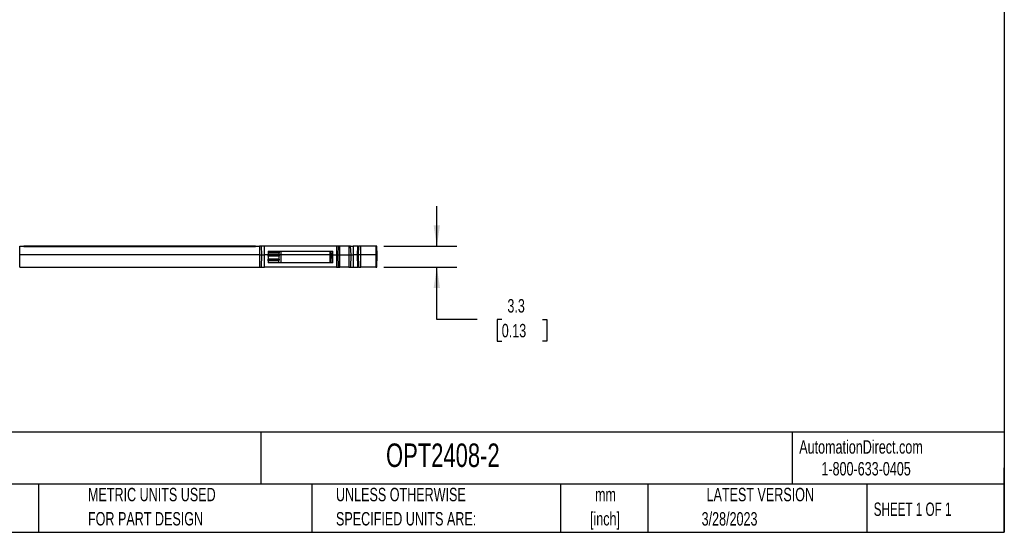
# Model space of a CAD drawing. Header units: millimetres. Extents: x 6 to 273, y 6 to 210.
# Tile 2 of 4: x 118 to 273, y 6 to 87. Entities that reach past the tile are written whole.
import ezdxf

# ---------------------------------------------------------------- set-up
doc = ezdxf.new("R2010")
doc.units = ezdxf.units.MM
doc.layers.add('DIMENSIONS', color=140, linetype='Continuous', lineweight=25)
doc.layers.add('TEXT', color=140, linetype='Continuous', lineweight=25)
doc.styles.add('SLDTEXTSTYLE0', font='TXT', dxfattribs={"width": 0.7})
doc.styles.add('SLDTEXTSTYLE1', font='TXT', dxfattribs={"width": 0.65})
doc.dimstyles.new('SLDDIMSTYLE0', dxfattribs={"dimtxt": 2.158008, "dimasz": 3.302, "dimexe": 0, "dimexo": 0.0625, "dimgap": 0.539502, "dimtad": 0, "dimtih": 1, "dimtoh": 1, "dimrnd": 1e-09, "dimzin": 12, "dimdsep": 46, "dimtxsty": 'SLDTEXTSTYLE0', "dimsah": 1, "dimcen": 0.09, "dimadec": 0, "dimazin": 3, "dimtfac": 1, "dimtmove": 0, "dimatfit": 0, "dimfxl": 0, "dimfrac": 2, "dimtolj": 1, "dimtzin": 12, "dimarcsym": 0})

# ---------------------------------------------------------------- blocks, each defined once
blk = doc.blocks.new('SW_NOTE_0')
at = {"layer": 'TEXT', "color": 0, "char_height": 2.117, "attachment_point": 2, "style": 'SLDTEXTSTYLE0'}
for s, insert in [('mm', (2.84, 2.73)), ('[inch]', (2.76, -1.09))]:
    blk.add_mtext(s, dxfattribs=dict(at, insert=insert))
blk = doc.blocks.new('SW_NOTE_0_1')
at = {"layer": 'TEXT', "color": 0, "char_height": 2.1167, "attachment_point": 1, "style": 'SLDTEXTSTYLE0'}
for s, insert in [('UNLESS OTHERWISE', (0, 2.73)), ('SPECIFIED UNITS ARE:', (0, -1.09))]:
    blk.add_mtext(s, dxfattribs=dict(at, insert=insert))
blk = doc.blocks.new('SW_NOTE_0_5')
at = {"layer": 'TEXT', "color": 0, "char_height": 2.1167, "attachment_point": 1, "style": 'SLDTEXTSTYLE0'}
for s, insert in [('METRIC UNITS USED', (0, 2.73)), ('FOR PART DESIGN', (0, -1.09))]:
    blk.add_mtext(s, dxfattribs=dict(at, insert=insert))
blk = doc.blocks.new('_D')
at = {"layer": 'DIMENSIONS'}
for p, q in [((183.52, 51.48), (183.52, 57.83)), ((175.15, 51.48), (186.69, 51.48)), ((175.15, 48.18), (186.69, 48.18)), ((183.52, 39.93), (183.52, 48.18)), ((189.87, 39.93), (183.52, 39.93)), ((193.76, 39.93), (193.03, 39.93)), ((193.03, 39.93), (193.03, 36.5)), ((200.17, 39.93), (200.89, 39.93)), ((200.89, 39.93), (200.89, 36.5)), ((193.03, 36.5), (193.76, 36.5)), ((200.89, 36.5), (200.17, 36.5))]:
    blk.add_line(p, q, dxfattribs=at)
for points in [[(183.52, 51.48), (184.02, 54.79), (183.01, 54.79)], [(183.52, 48.18), (183.01, 44.88), (184.02, 44.88)]]:
    blk.add_solid(points, dxfattribs=at)
at = {"layer": 'DIMENSIONS', "char_height": 2.117, "attachment_point": 1, "style": 'SLDTEXTSTYLE0'}
for s, insert in [('3.3', (194.65, 43.14)), ('0.13', (193.76, 39.23))]:
    blk.add_mtext(s, dxfattribs=dict(at, insert=insert))

msp = doc.modelspace()

# ---------------------------------------------------------------- linework, layer by layer
for p, q in [((117.704, 50.128), (117.704, 51.483)), ((117.704, 51.483), (118.378, 51.483)), ((118.378, 51.483), (118.378, 51.433)), ((154.891, 51.483), (118.378, 51.483)), ((118.378, 51.433), (154.891, 51.433)), ((154.891, 51.433), (154.891, 51.483)), ((154.891, 51.483), (155.564, 51.483)), ((155.564, 51.483), (155.564, 50.128)), ((155.891, 50.128), (155.831, 51.483)), ((156.314, 50.128), (156.314, 51.483)), ((167.704, 51.483), (156.314, 51.483)), ((167.704, 51.483), (167.704, 50.128)), ((167.937, 51.483), (167.878, 50.128)), ((168.204, 50.128), (168.204, 51.483)), ((169.65, 51.483), (168.204, 51.483)), ((169.65, 51.483), (169.65, 50.128)), ((169.976, 50.128), (169.917, 51.483)), ((169.917, 51.483), (170.331, 51.483)), ((170.331, 51.483), (170.336, 50.128)), ((171.07, 51.483), (170.331, 51.483)), ((171.07, 51.483), (171.011, 50.128)), ((171.014, 50.128), (171.073, 51.483)), ((171.073, 51.483), (171.07, 51.483)), ((171.073, 51.483), (171.144, 51.483)), ((171.144, 51.483), (171.085, 50.128)), ((171.533, 51.483), (171.144, 51.483)), ((171.54, 50.128), (171.533, 51.483)), ((173.879, 51.483), (171.533, 51.483)), ((173.879, 51.483), (173.887, 50.128)), ((174.052, 51.483), (173.879, 51.483)), ((174.111, 50.128), (174.052, 51.483)), ((117.704, 48.183), (117.704, 50.128)), ((155.564, 50.128), (117.704, 50.128)), ((155.564, 50.128), (155.564, 48.183)), ((155.84, 48.183), (155.891, 50.128)), ((156.314, 48.183), (156.314, 50.128)), ((156.884, 50.128), (156.314, 50.128)), ((156.884, 50.128), (156.885, 50.15)), ((158.634, 50.128), (156.884, 50.128)), ((156.89, 49.902), (156.884, 50.128)), ((156.895, 50.373), (156.885, 50.15)), ((156.885, 50.15), (158.633, 50.15)), ((158.628, 49.902), (156.89, 49.902)), ((156.901, 50.525), (156.895, 50.373)), ((158.623, 50.373), (156.895, 50.373)), ((156.908, 50.683), (156.901, 50.525)), ((156.901, 50.525), (158.617, 50.525)), ((156.908, 50.683), (158.61, 50.683)), ((158.617, 50.525), (158.61, 50.683)), ((158.61, 50.683), (158.884, 50.683)), ((158.617, 50.525), (158.623, 50.373)), ((158.633, 50.15), (158.623, 50.373)), ((158.634, 50.128), (158.628, 49.902)), ((158.633, 50.15), (158.634, 50.128)), ((158.884, 50.128), (158.634, 50.128)), ((158.884, 50.683), (158.884, 50.128)), ((158.884, 50.683), (166.634, 50.683)), ((158.884, 50.128), (158.884, 48.883)), ((166.634, 50.128), (158.884, 50.128)), ((166.634, 50.683), (166.634, 50.128)), ((166.634, 50.683), (166.86, 50.683)), ((166.634, 50.128), (166.634, 48.883)), ((166.634, 50.128), (166.884, 50.128)), ((166.851, 48.883), (166.884, 50.128)), ((166.884, 50.128), (166.86, 50.683)), ((166.86, 50.683), (167.084, 50.683)), ((167.084, 50.128), (166.884, 50.128)), ((167.084, 50.128), (167.084, 50.683)), ((167.084, 48.883), (167.084, 50.128)), ((167.084, 50.128), (167.704, 50.128)), ((167.704, 50.128), (167.704, 48.183)), ((167.878, 50.128), (167.928, 48.183)), ((168.204, 48.183), (168.204, 50.128)), ((168.204, 50.128), (169.65, 50.128)), ((169.65, 50.128), (169.65, 48.183)), ((169.925, 48.183), (169.976, 50.128)), ((169.976, 50.128), (170.336, 50.128)), ((170.336, 50.128), (170.331, 48.183)), ((171.011, 50.128), (170.336, 50.128)), ((171.011, 50.128), (171.062, 48.183)), ((171.014, 50.128), (171.011, 50.128)), ((171.065, 48.183), (171.014, 50.128)), ((171.014, 50.128), (171.085, 50.128)), ((171.54, 50.128), (171.085, 50.128)), ((171.085, 50.128), (171.136, 48.183)), ((171.534, 48.183), (171.54, 50.128)), ((173.887, 50.128), (171.54, 50.128)), ((173.887, 50.128), (173.88, 48.183)), ((173.887, 50.128), (174.111, 50.128)), ((174.06, 48.183), (174.111, 50.128)), ((117.704, 48.183), (155.564, 48.183)), ((167.704, 48.183), (156.314, 48.183)), ((156.901, 49.492), (158.617, 49.492)), ((156.901, 49.492), (156.903, 49.421)), ((156.903, 49.421), (158.616, 49.421)), ((156.909, 49.159), (156.903, 49.421)), ((158.609, 49.159), (156.909, 49.159)), ((156.909, 49.159), (156.917, 48.883)), ((158.627, 48.883), (156.917, 48.883)), ((158.602, 48.897), (158.609, 49.159)), ((158.616, 49.421), (158.609, 49.159)), ((158.616, 49.421), (158.617, 49.492)), ((158.884, 48.883), (158.627, 48.883)), ((166.634, 48.883), (158.884, 48.883)), ((166.851, 48.883), (166.634, 48.883)), ((167.084, 48.883), (166.851, 48.883)), ((169.65, 48.183), (168.204, 48.183)), ((171.062, 48.183), (171.065, 48.183)), ((171.136, 48.183), (171.065, 48.183)), ((171.136, 48.183), (171.534, 48.183)), ((173.88, 48.183), (171.534, 48.183)), ((173.88, 48.183), (174.06, 48.183))]:
    msp.add_line(p, q)
for points, knots in [([(155.831, 51.483), (155.831, 51.483), (155.818, 51.483), (155.758, 51.483), (155.669, 51.483), (155.599, 51.483), (155.564, 51.483)], [-0.0000003, -0.0000003, -0.0000003, -0.0000003, 0.2486901, 0.5000585, 0.7519124, 1.0000006, 1.0000006, 1.0000006, 1.0000006]), ([(156.314, 51.483), (156.252, 51.483), (156.125, 51.483), (155.964, 51.483), (155.856, 51.483), (155.831, 51.483), (155.831, 51.483)], [-0.0000002, -0.0000002, -0.0000002, -0.0000002, 0.247175, 0.4998155, 0.7528066, 0.9999999, 0.9999999, 0.9999999, 0.9999999]), ([(167.937, 51.483), (167.937, 51.483), (167.915, 51.483), (167.826, 51.483), (167.745, 51.483), (167.704, 51.483)], [0.00000086, 0.00000086, 0.00000086, 0.00000086, 0.33208873, 0.66688684, 1.00000014, 1.00000014, 1.00000014, 1.00000014]), ([(168.204, 51.483), (168.169, 51.483), (168.099, 51.483), (168.01, 51.483), (167.95, 51.483), (167.937, 51.483), (167.937, 51.483)], [-0.0000003, -0.0000003, -0.0000003, -0.0000003, 0.2486902, 0.5000586, 0.7519125, 1.0000007, 1.0000007, 1.0000007, 1.0000007]), ([(169.917, 51.483), (169.917, 51.483), (169.903, 51.483), (169.844, 51.483), (169.755, 51.483), (169.684, 51.483), (169.65, 51.483)], [-0.0000003, -0.0000003, -0.0000003, -0.0000003, 0.2486902, 0.5000586, 0.7519125, 1.0000007, 1.0000007, 1.0000007, 1.0000007]), ([(174.05, 51.483), (174.05, 51.483), (174.054, 51.483), (174.052, 51.483), (174.05, 51.483)], [0, 0, 0, 0, 0.0647891, 1, 1, 1, 1]), ([(155.564, 50.128), (155.606, 50.128), (155.692, 50.128), (155.801, 50.128), (155.874, 50.128), (155.891, 50.128), (155.891, 50.128)], [-0.0000003, -0.0000003, -0.0000003, -0.0000003, 0.2480879, 0.4999418, 0.7513102, 1.0000006, 1.0000006, 1.0000006, 1.0000006]), ([(155.891, 50.128), (155.891, 50.128), (155.912, 50.128), (156.007, 50.128), (156.148, 50.128), (156.259, 50.128), (156.314, 50.128)], [-0.0000003, -0.0000003, -0.0000003, -0.0000003, 0.2471931, 0.5001841, 0.7528247, 0.9999999, 0.9999999, 0.9999999, 0.9999999]), ([(156.89, 49.902), (156.891, 49.879), (156.892, 49.833), (156.893, 49.769), (156.895, 49.712), (156.896, 49.66), (156.897, 49.616), (156.898, 49.578), (156.899, 49.548), (156.9, 49.523), (156.9, 49.505), (156.901, 49.496), (156.901, 49.492)], [0, 0, 0, 0, 0.1196735, 0.2349762, 0.3459077, 0.4524674, 0.5546548, 0.6524698, 0.7459119, 0.834981, 0.919677, 1, 1, 1, 1]), ([(158.617, 49.492), (158.618, 49.498), (158.618, 49.511), (158.619, 49.544), (158.62, 49.588), (158.622, 49.647), (158.623, 49.719), (158.626, 49.805), (158.627, 49.869), (158.628, 49.902)], [0, 0, 0, 0, 0.11611305, 0.24114486, 0.37509349, 0.51795646, 0.66973085, 0.83041328, 1, 1, 1, 1]), ([(167.704, 50.128), (167.734, 50.128), (167.795, 50.128), (167.861, 50.128), (167.878, 50.128), (167.878, 50.128)], [0.00000109, 0.00000109, 0.00000109, 0.00000109, 0.33311416, 0.66791227, 1.0000002, 1.0000002, 1.0000002, 1.0000002]), ([(167.878, 50.128), (167.878, 50.128), (167.894, 50.128), (167.967, 50.128), (168.076, 50.128), (168.162, 50.128), (168.204, 50.128)], [-0.0000003, -0.0000003, -0.0000003, -0.0000003, 0.2480879, 0.4999418, 0.7513102, 1.0000006, 1.0000006, 1.0000006, 1.0000006]), ([(169.65, 50.128), (169.692, 50.128), (169.778, 50.128), (169.887, 50.128), (169.959, 50.128), (169.976, 50.128), (169.976, 50.128)], [-0.0000002, -0.0000002, -0.0000002, -0.0000002, 0.2480879, 0.4999418, 0.7513102, 1.0000006, 1.0000006, 1.0000006, 1.0000006]), ([(155.564, 48.183), (155.6, 48.183), (155.672, 48.183), (155.764, 48.183), (155.825, 48.183), (155.84, 48.183), (155.84, 48.183)], [-0.0000003, -0.0000003, -0.0000003, -0.0000003, 0.2480879, 0.4999418, 0.7513102, 1.0000007, 1.0000007, 1.0000007, 1.0000007]), ([(155.84, 48.183), (155.84, 48.183), (155.864, 48.183), (155.97, 48.183), (156.128, 48.183), (156.253, 48.183), (156.314, 48.183)], [-0.0000002, -0.0000002, -0.0000002, -0.0000002, 0.2471931, 0.5001841, 0.7528247, 0.9999999, 0.9999999, 0.9999999, 0.9999999]), ([(167.704, 48.183), (167.743, 48.183), (167.821, 48.183), (167.908, 48.183), (167.928, 48.183), (167.928, 48.183)], [0.00000077, 0.00000077, 0.00000077, 0.00000077, 0.33311416, 0.66791227, 1.00000017, 1.00000017, 1.00000017, 1.00000017]), ([(167.928, 48.183), (167.928, 48.183), (167.943, 48.183), (168.004, 48.183), (168.096, 48.183), (168.168, 48.183), (168.204, 48.183)], [-0.0000002, -0.0000002, -0.0000002, -0.0000002, 0.2480879, 0.4999418, 0.7513102, 1.0000007, 1.0000007, 1.0000007, 1.0000007]), ([(169.65, 48.183), (169.685, 48.183), (169.758, 48.183), (169.85, 48.183), (169.911, 48.183), (169.925, 48.183), (169.925, 48.183)], [-0.0000002, -0.0000002, -0.0000002, -0.0000002, 0.2480879, 0.4999418, 0.7513102, 1.0000007, 1.0000007, 1.0000007, 1.0000007]), ([(169.925, 48.183), (169.926, 48.183), (169.928, 48.183), (169.943, 48.183), (169.966, 48.183), (169.999, 48.183), (170.043, 48.183), (170.103, 48.183), (170.174, 48.183), (170.252, 48.183), (170.304, 48.183), (170.331, 48.183)], [0, 0, 0, 0, 0.1003924, 0.1983809, 0.2961952, 0.3960767, 0.5001333, 0.6239943, 0.7588954, 0.87682, 1, 1, 1, 1]), ([(170.331, 48.183), (170.447, 48.183), (170.678, 48.183), (170.94, 48.183), (171.03, 48.183), (171.064, 48.183)], [0, 0, 0, 0, 0.3848025, 0.769605, 1, 1, 1, 1])]:
    msp.add_open_spline(points, degree=3, knots=knots)
msp.add_open_spline([(158.627, 48.883), (158.61, 48.883), (158.602, 48.887), (158.602, 48.897)], degree=3)
at = {"layer": 'TEXT'}
for p, q in [((273.05, 209.55), (273.05, 6.35)), ((273.05, 22.126), (6.35, 22.126)), ((155.759, 22.126), (155.759, 13.97)), ((239.575, 22.126), (239.575, 13.97)), ((273.05, 6.35), (273.05, 16.51)), ((273.05, 13.97), (6.35, 13.97)), ((120.646, 13.97), (120.646, 6.35)), ((163.78, 13.97), (163.78, 6.35)), ((203.024, 13.97), (203.024, 6.35)), ((216.812, 13.97), (216.812, 6.35)), ((251.349, 13.97), (251.349, 6.35)), ((6.35, 6.35), (273.05, 6.35))]:
    msp.add_line(p, q, dxfattribs=at)

# ---------------------------------------------------------------- block references
for name, p in [('SW_NOTE_0_5', (128.478, 10.635)), ('SW_NOTE_0_1', (167.608, 10.635)), ('SW_NOTE_0', (207.286, 10.633))]:
    msp.add_blockref(name, p, dxfattribs=at)

# ---------------------------------------------------------------- texts
for s, insert, char_height, attachment_point, style in [('WENGLORTPL ANGLE CHANGER, NARROW, PLUS OR MINUS 10 DEGREES. PACKAGE OF 2. FOR USE WITH M-EBAR BAR LIGHTS.', (7.966, 20.262), 1.5875, 1, 'SLDTEXTSTYLE0'), ('OPT2408-2', (175.502, 20.364), 3.7042, 1, 'SLDTEXTSTYLE0'), ('AutomationDirect.com', (240.695, 20.877), 2.11667, 1, 'SLDTEXTSTYLE0'), ('1-800-633-0405', (244.192, 17.437), 2.11667, 1, 'SLDTEXTSTYLE0'), ('LATEST VERSION', (234.552, 13.364), 2.11667, 2, 'SLDTEXTSTYLE0'), ('SHEET 1 OF 1', (252.441, 11.051), 2.11667, 1, 'SLDTEXTSTYLE1'), ('3/28/2023', (229.701, 9.528), 2.1167, 2, 'SLDTEXTSTYLE0')]:
    msp.add_mtext(s, dxfattribs=dict(at, insert=insert, char_height=char_height, attachment_point=attachment_point, style=style))

# ---------------------------------------------------------------- dimensions: what is measured, and where the dimension line sits
at = {"layer": 'DIMENSIONS'}
dim = msp.add_linear_dim(base=(183.517, 48.183), p1=(173.879, 51.483), p2=(173.88, 48.183), angle=90, dimstyle='SLDDIMSTYLE0', dxfattribs=at)
dim.commit()
dim.dimension.update_dxf_attribs({"geometry": '_D', "text_midpoint": (183.517, 39.928), "dimtype": 160})

doc.saveas('drawing.dxf')
